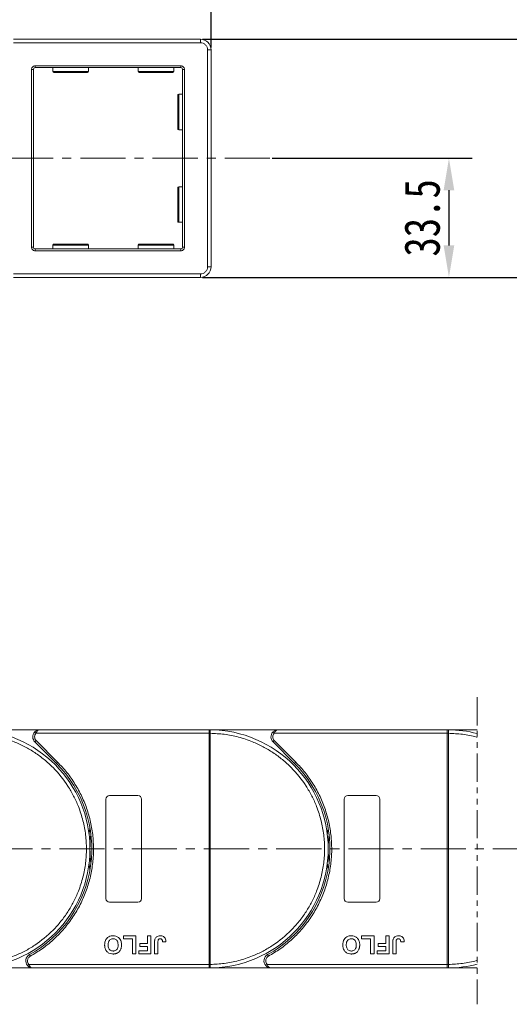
# Model space of a CAD drawing. Header units: millimetres. Extents: x -1004 to 529, y -22 to 1052.
# Tile 38 of 78: x -130 to 8, y 504 to 781. Entities that reach past the tile are written whole.
import ezdxf

# ---------------------------------------------------------------- set-up
doc = ezdxf.new("R2010")
doc.units = ezdxf.units.MM
doc.linetypes.add('CENTERX2', pattern=[20.32, 12.7, -2.54, 2.54, -2.54])
doc.linetypes.add('PHANTOM2', pattern=[31.75, 15.875, -3.175, 3.175, -3.175, 3.175, -3.175])
doc.styles.get("Standard").update_dxf_attribs({"font": '仿宋_GB2312.ttf', "width": 0.8})
doc.dimstyles.new('副本 ISO-45.1', dxfattribs={"dimtxt": 10, "dimasz": 9, "dimexe": 6.5, "dimexo": 0.625, "dimgap": 2.5, "dimtad": 1, "dimdsep": 46, "dimtxsty": 'Standard', "dimcen": 2.5, "dimadec": 0, "dimazin": 0, "dimtfac": 1, "dimtmove": 0, "dimatfit": 3, "dimfxl": 0, "dimarcsym": 0})

# ---------------------------------------------------------------- blocks, each defined once
blk = doc.blocks.new('*D3226')
at = {"color": 0, "lineweight": -2}
for p, q in [((-78.61, 775.06), (425.38, 775.06)), ((418.88, 522.86), (418.88, 766.06)), ((343.15, 513.86), (425.38, 513.86))]:
    blk.add_line(p, q, dxfattribs=at)
at = {"color": 0, "lineweight": 9}
for points in [[(417.38, 766.06), (420.38, 766.06), (418.88, 775.06)], [(417.38, 522.86), (420.38, 522.86), (418.88, 513.86)]]:
    blk.add_solid(points, dxfattribs=at)
at = {"layer": 'Defpoints', "color": 0, "lineweight": 9}
for p in [(-79.23, 775.06), (418.88, 775.06), (342.53, 513.86)]:
    blk.add_point(p, dxfattribs=at)
at = {"color": 0, "lineweight": 9, "insert": (411.38, 644.46), "char_height": 10, "attachment_point": 5, "rotation": 90}
blk.add_mtext('2R+67', dxfattribs=at)
blk = doc.blocks.new('*D3227')
at = {"color": 0, "lineweight": -2}
for p, q in [((-170.23, 775.18), (-170.23, 814.66)), ((-76.23, 772.68), (-76.23, 814.66)), ((-161.23, 808.16), (-85.23, 808.16))]:
    blk.add_line(p, q, dxfattribs=at)
at = {"color": 0, "lineweight": 9}
for points in [[(-161.23, 809.66), (-161.23, 806.66), (-170.23, 808.16)], [(-85.23, 809.66), (-85.23, 806.66), (-76.23, 808.16)]]:
    blk.add_solid(points, dxfattribs=at)
at = {"layer": 'Defpoints', "color": 0, "lineweight": 9}
for p in [(-76.23, 808.16), (-170.23, 774.56), (-76.23, 772.06)]:
    blk.add_point(p, dxfattribs=at)
at = {"color": 0, "lineweight": 9, "insert": (-123.23, 815.66), "char_height": 10, "attachment_point": 5}
blk.add_mtext('94', dxfattribs=at)
blk = doc.blocks.new('*D3229')
at = {"color": 0, "lineweight": -2}
for p, q in [((-75.61, 775.06), (50.1, 775.06)), ((43.6, 717.06), (43.6, 766.06)), ((-78.61, 708.06), (50.1, 708.06))]:
    blk.add_line(p, q, dxfattribs=at)
at = {"color": 0, "lineweight": 9}
for points in [[(42.1, 766.06), (45.1, 766.06), (43.6, 775.06)], [(42.1, 717.06), (45.1, 717.06), (43.6, 708.06)]]:
    blk.add_solid(points, dxfattribs=at)
at = {"layer": 'Defpoints', "color": 0, "lineweight": 9}
for p in [(-76.23, 775.06), (43.6, 775.06), (-79.23, 708.06)]:
    blk.add_point(p, dxfattribs=at)
at = {"color": 0, "lineweight": 9, "insert": (36.1, 741.56), "char_height": 10, "attachment_point": 5, "rotation": 90}
blk.add_mtext('67', dxfattribs=at)
blk = doc.blocks.new('*D3230')
at = {"color": 0, "lineweight": -2}
for p, q in [((-59.04, 741.56), (-2.83, 741.56)), ((-9.33, 732.56), (-9.33, 717.06)), ((-59.04, 708.06), (-2.83, 708.06))]:
    blk.add_line(p, q, dxfattribs=at)
at = {"color": 0, "lineweight": 9}
for points in [[(-10.83, 732.56), (-7.83, 732.56), (-9.33, 741.56)], [(-10.83, 717.06), (-7.83, 717.06), (-9.33, 708.06)]]:
    blk.add_solid(points, dxfattribs=at)
at = {"layer": 'Defpoints', "color": 0, "lineweight": 9}
for p in [(-59.67, 741.56), (-59.67, 708.06), (-9.33, 708.06)]:
    blk.add_point(p, dxfattribs=at)
at = {"color": 0, "lineweight": 9, "insert": (-16.83, 724.81), "char_height": 10, "attachment_point": 5, "rotation": 90}
blk.add_mtext('33.5', dxfattribs=at)

msp = doc.modelspace()

# ---------------------------------------------------------------- linework, layer by layer
at = {"color": 7, "linetype": 'Continuous', "lineweight": 15}
for p, q in [((-79.232, 775.06), (-131.772, 775.06)), ((-131.772, 774.06), (-79.232, 774.06)), ((-79.232, 774.06), (-79.232, 775.06)), ((-77.232, 772.06), (-77.232, 711.06)), ((-77.232, 772.06), (-76.232, 772.06)), ((-76.232, 711.06), (-76.232, 772.06)), ((-125.732, 767.56), (-84.732, 767.56)), ((-125.732, 767.06), (-125.732, 767.56)), ((-125.732, 767.06), (-84.732, 767.06)), ((-120.732, 767.06), (-120.732, 765.96)), ((-110.732, 765.96), (-110.732, 767.06)), ((-96.732, 767.06), (-96.732, 765.96)), ((-86.732, 765.96), (-86.732, 767.06)), ((-84.732, 767.56), (-84.732, 767.06)), ((-126.732, 716.56), (-126.732, 766.56)), ((-126.732, 766.56), (-126.232, 766.56)), ((-126.232, 716.56), (-126.232, 766.56)), ((-120.732, 765.96), (-110.732, 765.96)), ((-96.732, 765.96), (-86.732, 765.96)), ((-84.232, 766.56), (-84.232, 716.56)), ((-83.732, 766.56), (-84.232, 766.56)), ((-83.732, 766.56), (-83.732, 716.56)), ((-84.232, 759.56), (-85.332, 759.56)), ((-85.332, 759.56), (-85.332, 749.56)), ((-85.332, 749.56), (-84.232, 749.56)), ((-84.232, 733.56), (-85.332, 733.56)), ((-85.332, 733.56), (-85.332, 723.56)), ((-85.332, 723.56), (-84.232, 723.56)), ((-126.732, 716.56), (-126.232, 716.56)), ((-125.732, 715.56), (-125.732, 716.06)), ((-84.732, 716.06), (-125.732, 716.06)), ((-84.732, 715.56), (-125.732, 715.56)), ((-120.732, 717.16), (-120.732, 716.06)), ((-110.732, 717.16), (-120.732, 717.16)), ((-110.732, 716.06), (-110.732, 717.16)), ((-96.732, 717.16), (-96.732, 716.06)), ((-86.732, 717.16), (-96.732, 717.16)), ((-86.732, 716.06), (-86.732, 717.16)), ((-84.732, 715.56), (-84.732, 716.06)), ((-83.732, 716.56), (-84.232, 716.56)), ((-79.232, 709.06), (-131.772, 709.06)), ((-79.232, 709.06), (-79.232, 708.06)), ((-76.232, 711.06), (-77.232, 711.06)), ((-131.772, 708.06), (-79.232, 708.06)), ((-124.391, 580.86), (-143.802, 580.86)), ((-125.881, 580.193), (-125.509, 579.86)), ((-125.509, 579.86), (-76.802, 579.86)), ((-76.802, 580.86), (-124.391, 580.86)), ((-57.391, 580.86), (-76.802, 580.86)), ((-76.802, 580.86), (-76.568, 580.859)), ((-76.802, 514.861), (-76.802, 579.858)), ((-76.802, 579.858), (-76.452, 579.858)), ((-76.452, 579.861), (-76.452, 579.858)), ((-76.452, 579.858), (-76.452, 514.861)), ((-58.881, 580.193), (-58.509, 579.86)), ((-58.509, 579.86), (-9.802, 579.86)), ((-9.802, 580.86), (-57.391, 580.86)), ((-9.802, 580.86), (-9.568, 580.859)), ((-1.368, 580.86), (-9.802, 580.86)), ((-9.802, 514.861), (-9.802, 579.858)), ((-9.802, 579.858), (-9.452, 579.858)), ((-9.452, 579.861), (-9.452, 579.858)), ((-9.452, 579.858), (-9.452, 514.861)), ((-125.451, 577.799), (-125.805, 577.445)), ((-125.805, 577.445), (-119.761, 571.401)), ((-125.451, 577.799), (-119.407, 571.755)), ((-58.451, 577.799), (-58.805, 577.445)), ((-58.805, 577.445), (-52.761, 571.401)), ((-58.451, 577.799), (-52.407, 571.755)), ((-119.407, 571.755), (-119.761, 571.401)), ((-52.407, 571.755), (-52.761, 571.401)), ((-104.802, 562.36), (-96.802, 562.36)), ((-37.802, 562.36), (-29.802, 562.36)), ((-105.802, 533.36), (-105.802, 561.36)), ((-95.802, 561.36), (-95.802, 533.36)), ((-38.802, 533.36), (-38.802, 561.36)), ((-28.802, 561.36), (-28.802, 533.36)), ((-96.802, 532.36), (-104.802, 532.36)), ((-29.802, 532.36), (-37.802, 532.36)), ((-100.918, 522.026), (-100.918, 522.86)), ((-100.918, 522.86), (-97.392, 522.86)), ((-98.354, 522.026), (-100.918, 522.026)), ((-98.354, 517.86), (-98.354, 522.026)), ((-97.392, 522.86), (-97.392, 517.86)), ((-96.238, 519.911), (-96.238, 520.744)), ((-96.238, 520.744), (-94.123, 520.744)), ((-94.123, 520.744), (-94.123, 522.86)), ((-94.123, 522.86), (-93.161, 522.86)), ((-93.161, 522.86), (-93.161, 517.86)), ((-92.136, 517.86), (-92.136, 521.012)), ((-91.174, 521.096), (-91.174, 517.86)), ((-89.892, 521.193), (-88.93, 521.257)), ((-33.918, 522.026), (-33.918, 522.86)), ((-33.918, 522.86), (-30.392, 522.86)), ((-31.354, 522.026), (-33.918, 522.026)), ((-31.354, 517.86), (-31.354, 522.026)), ((-30.392, 522.86), (-30.392, 517.86)), ((-29.238, 519.911), (-29.238, 520.744)), ((-29.238, 520.744), (-27.123, 520.744)), ((-27.123, 520.744), (-27.123, 522.86)), ((-27.123, 522.86), (-26.161, 522.86)), ((-26.161, 522.86), (-26.161, 517.86)), ((-25.136, 517.86), (-25.136, 521.012)), ((-24.174, 521.096), (-24.174, 517.86)), ((-22.892, 521.193), (-21.93, 521.257)), ((-97.392, 517.86), (-98.354, 517.86)), ((-96.559, 517.86), (-96.559, 518.693)), ((-96.559, 518.693), (-94.123, 518.693)), ((-93.161, 517.86), (-96.559, 517.86)), ((-94.123, 519.911), (-96.238, 519.911)), ((-94.123, 518.693), (-94.123, 519.911)), ((-91.174, 517.86), (-92.136, 517.86)), ((-30.392, 517.86), (-31.354, 517.86)), ((-29.559, 517.86), (-29.559, 518.693)), ((-29.559, 518.693), (-27.123, 518.693)), ((-26.161, 517.86), (-29.559, 517.86)), ((-27.123, 519.911), (-29.238, 519.911)), ((-27.123, 518.693), (-27.123, 519.911)), ((-24.174, 517.86), (-25.136, 517.86)), ((-127.342, 517.61), (-127.1, 517.172)), ((-60.342, 517.61), (-60.1, 517.172)), ((-143.802, 513.86), (-126.374, 513.86)), ((-127.492, 514.86), (-127.865, 514.526)), ((-76.802, 514.86), (-127.492, 514.86)), ((-126.374, 513.86), (-76.802, 513.86)), ((-76.452, 514.861), (-76.802, 514.861)), ((-76.802, 513.86), (-59.374, 513.86)), ((-76.568, 513.86), (-76.802, 513.86)), ((-76.452, 514.861), (-76.452, 514.859)), ((-60.492, 514.86), (-60.865, 514.526)), ((-9.802, 514.86), (-60.492, 514.86)), ((-59.374, 513.86), (-9.802, 513.86)), ((-9.452, 514.861), (-9.802, 514.861)), ((-9.568, 513.86), (-9.802, 513.86)), ((-9.802, 513.86), (-1.369, 513.86)), ((-9.452, 514.861), (-9.452, 514.859))]:
    msp.add_line(p, q, dxfattribs=at)
at = {"color": 1, "linetype": 'CENTERX2', "lineweight": 13}
for p, q in [((-59.666, 741.56), (-371.232, 741.56)), ((361.19, 547.36), (-344.622, 547.36))]:
    msp.add_line(p, q, dxfattribs=at)
at = {"color": 3, "linetype": 'PHANTOM2', "lineweight": 9, "ltscale": 0.5}
msp.add_line((-1.368, 590.038), (-1.369, 503.649), dxfattribs=at)
at = {"color": 7, "linetype": 'Continuous', "lineweight": 15, "flags": 128}
for points in [[(-110.554, 551.46), (-110.521, 551.726), (-110.302, 553.169)], [(-43.554, 551.46), (-43.521, 551.726), (-43.302, 553.169)], [(-110.302, 541.55), (-110.521, 542.993), (-110.554, 543.259)], [(-43.302, 541.55), (-43.521, 542.993), (-43.554, 543.259)]]:
    msp.add_lwpolyline(points, dxfattribs=at)
at = {"color": 7, "linetype": 'Continuous', "lineweight": 15}
for centre, radius, start, end in [((-79.232, 772.06), 3, 0, 90), ((-125.732, 766.56), 0.5, 90, 180), ((-84.732, 766.56), 0.5, 0, 90), ((-120.432, 765.96), 0.3, 180, 270), ((-111.032, 765.96), 0.3, 270, 0), ((-96.432, 765.96), 0.3, 180, 270), ((-87.032, 765.96), 0.3, 270, 0), ((-85.332, 759.26), 0.3, 90, 180), ((-85.332, 749.86), 0.3, 180, 270), ((-85.332, 733.26), 0.3, 90, 180), ((-85.332, 723.86), 0.3, 180, 270), ((-120.432, 717.16), 0.3, 90, 180), ((-111.032, 717.16), 0.3, 0, 90), ((-96.432, 717.16), 0.3, 90, 180), ((-87.032, 717.16), 0.3, 0, 90), ((-125.732, 716.56), 0.5, 180, 270), ((-84.732, 716.56), 0.5, 270, 0), ((-79.232, 711.06), 3, 270, 0), ((-143.802, 547.36), 33.5, 270.40019, 89.59981), ((-124.391, 578.86), 2, 138.18969, 225), ((-76.566, 580.564), 0.295, 90.53836, 143.36012), ((-76.54, 549.677), 30.184, 89.8339, 90.49831), ((-76.802, 547.36), 33.5, 270.40019, 89.59981), ((-57.391, 578.86), 2, 138.18969, 225), ((-9.566, 580.564), 0.295, 90.53836, 143.36012), ((-9.54, 549.677), 30.184, 89.8339, 90.49831), ((-9.802, 547.36), 33.5, 75.41757, 89.59981), ((-143.802, 547.36), 34, 298.95502, 45), ((-76.802, 547.36), 34, 298.95502, 45), ((-104.802, 561.36), 1, 90, 180), ((-96.802, 561.36), 1, 0, 90), ((-37.802, 561.36), 1, 90, 180), ((-29.802, 561.36), 1, 0, 90), ((-76.802, 547.36), 33.5, 172.96973, 187.03027), ((-9.802, 547.36), 33.5, 172.96973, 187.03027), ((-104.802, 533.36), 1, 180, 270), ((-96.802, 533.36), 1, 270, 0), ((-37.802, 533.36), 1, 180, 270), ((-29.802, 533.36), 1, 270, 360), ((-126.374, 515.86), 2, 118.95502, 221.81031), ((-59.374, 515.86), 2, 118.95502, 221.81031), ((-76.54, 545.042), 30.184, 269.50169, 270.1661), ((-76.566, 514.155), 0.295, 216.63988, 269.46164), ((-9.54, 545.042), 30.184, 269.50169, 270.1661), ((-9.566, 514.155), 0.295, 216.63988, 269.46164), ((-9.802, 547.36), 33.5, 270.40019, 284.58087)]:
    msp.add_arc(centre, radius, start, end, dxfattribs=at)
for points, knots in [([(-79.232, 774.06), (-78.98, 774.033), (-78.592, 773.991), (-78.126, 773.742), (-77.807, 773.484), (-77.549, 773.166), (-77.3, 772.699), (-77.259, 772.311), (-77.232, 772.06)], [0, 0, 0, 0, 0.2394429, 0.3698071, 0.5000001, 0.6303641, 0.7605571, 1, 1, 1, 1]), ([(-126.732, 766.56), (-126.718, 766.685), (-126.698, 766.88), (-126.573, 767.113), (-126.444, 767.272), (-126.285, 767.401), (-126.052, 767.525), (-125.857, 767.546), (-125.732, 767.56)], [0, 0, 0, 0, 0.239443, 0.3695502, 0.4999998, 0.6301073, 0.760557, 1, 1, 1, 1]), ([(-84.732, 767.56), (-84.606, 767.546), (-84.412, 767.526), (-84.179, 767.401), (-84.02, 767.272), (-83.89, 767.113), (-83.766, 766.88), (-83.745, 766.685), (-83.732, 766.56)], [0, 0, 0, 0, 0.239443, 0.3695502, 0.4999998, 0.6301073, 0.760557, 1, 1, 1, 1]), ([(-120.432, 765.66), (-120.369, 765.66), (-120.272, 765.66), (-119.686, 765.66), (-119.08, 765.66), (-118.327, 765.66), (-117.232, 765.66), (-115.732, 765.66), (-114.231, 765.66), (-113.137, 765.66), (-112.384, 765.66), (-111.777, 765.66), (-111.191, 765.66), (-111.095, 765.66), (-111.032, 765.66)], [0, 0, 0, 0, 0.1197284, 0.1841803, 0.25, 0.3158197, 0.3802716, 0.5, 0.6197284, 0.6841803, 0.75, 0.8158197, 0.8802716, 1, 1, 1, 1]), ([(-96.432, 765.66), (-96.369, 765.66), (-96.272, 765.66), (-95.686, 765.66), (-95.08, 765.66), (-94.327, 765.66), (-93.232, 765.66), (-91.732, 765.66), (-90.231, 765.66), (-89.137, 765.66), (-88.384, 765.66), (-87.777, 765.66), (-87.191, 765.66), (-87.095, 765.66), (-87.032, 765.66)], [0, 0, 0, 0, 0.1197284, 0.1841803, 0.25, 0.3158197, 0.3802716, 0.5, 0.6197284, 0.6841803, 0.75, 0.8158197, 0.8802716, 1, 1, 1, 1]), ([(-85.632, 759.26), (-85.632, 759.197), (-85.632, 759.1), (-85.632, 758.514), (-85.632, 757.908), (-85.632, 757.155), (-85.632, 756.06), (-85.632, 755.151), (-85.632, 754.56)], [0, 0, 0, 0, 0.2394568, 0.3683607, 0.5, 0.6316393, 0.7605432, 1, 1, 1, 1]), ([(-85.632, 754.56), (-85.632, 753.968), (-85.632, 753.059), (-85.632, 751.965), (-85.632, 751.212), (-85.632, 750.605), (-85.632, 750.019), (-85.632, 749.922), (-85.632, 749.86)], [0, 0, 0, 0, 0.2394568, 0.3683607, 0.5, 0.6316393, 0.7605432, 1, 1, 1, 1]), ([(-85.632, 733.26), (-85.632, 733.197), (-85.632, 733.1), (-85.632, 732.514), (-85.632, 731.908), (-85.632, 731.155), (-85.632, 730.06), (-85.632, 729.151), (-85.632, 728.56)], [0, 0, 0, 0, 0.2394568, 0.3683607, 0.5, 0.6316393, 0.7605432, 1, 1, 1, 1]), ([(-85.632, 728.56), (-85.632, 727.968), (-85.632, 727.059), (-85.632, 725.965), (-85.632, 725.212), (-85.632, 724.605), (-85.632, 724.019), (-85.632, 723.922), (-85.632, 723.86)], [0, 0, 0, 0, 0.2394568, 0.3683607, 0.5, 0.6316393, 0.7605432, 1, 1, 1, 1]), ([(-111.032, 717.46), (-111.095, 717.46), (-111.191, 717.46), (-111.777, 717.46), (-112.384, 717.46), (-113.137, 717.46), (-114.231, 717.46), (-115.732, 717.46), (-117.232, 717.46), (-118.327, 717.46), (-119.08, 717.46), (-119.686, 717.46), (-120.272, 717.46), (-120.369, 717.46), (-120.432, 717.46)], [0, 0, 0, 0, 0.1197284, 0.1841803, 0.25, 0.3158197, 0.3802716, 0.5, 0.6197284, 0.6841803, 0.75, 0.8158197, 0.8802716, 1, 1, 1, 1]), ([(-87.032, 717.46), (-87.095, 717.46), (-87.191, 717.46), (-87.777, 717.46), (-88.384, 717.46), (-89.137, 717.46), (-90.231, 717.46), (-91.732, 717.46), (-93.232, 717.46), (-94.327, 717.46), (-95.08, 717.46), (-95.686, 717.46), (-96.272, 717.46), (-96.369, 717.46), (-96.432, 717.46)], [0, 0, 0, 0, 0.1197284, 0.1841803, 0.25, 0.3158197, 0.3802716, 0.5, 0.6197284, 0.6841803, 0.75, 0.8158197, 0.8802716, 1, 1, 1, 1]), ([(-125.732, 715.56), (-125.857, 715.573), (-126.052, 715.594), (-126.285, 715.718), (-126.444, 715.847), (-126.573, 716.007), (-126.698, 716.24), (-126.718, 716.434), (-126.732, 716.56)], [0, 0, 0, 0, 0.23944295, 0.36955024, 0.49999985, 0.63010729, 0.76055705, 1, 1, 1, 1]), ([(-83.732, 716.56), (-83.745, 716.434), (-83.766, 716.24), (-83.89, 716.007), (-84.02, 715.848), (-84.179, 715.718), (-84.412, 715.594), (-84.606, 715.573), (-84.732, 715.56)], [0, 0, 0, 0, 0.239443, 0.3695502, 0.4999998, 0.6301073, 0.760557, 1, 1, 1, 1]), ([(-77.232, 711.06), (-77.259, 710.808), (-77.3, 710.42), (-77.549, 709.954), (-77.808, 709.635), (-78.126, 709.377), (-78.592, 709.128), (-78.98, 709.087), (-79.232, 709.06)], [0, 0, 0, 0, 0.2394429, 0.3698071, 0.5000001, 0.6303641, 0.7605571, 1, 1, 1, 1]), ([(-143.452, 579.858), (-142.139, 579.797), (-139.474, 579.675), (-135.484, 578.861), (-131.841, 577.656), (-128.605, 576.15), (-125.78, 574.471), (-123.119, 572.503), (-119.84, 569.511), (-117.052, 566.046), (-114.85, 562.245), (-113.38, 558.994), (-112.206, 555.337), (-111.464, 551.34), (-111.223, 547.359), (-111.464, 543.379), (-112.206, 539.381), (-113.38, 535.725), (-114.85, 532.474), (-116.498, 529.63), (-118.438, 526.948), (-121.394, 523.637), (-124.828, 520.812), (-128.605, 518.569), (-131.841, 517.063), (-135.485, 515.858), (-139.474, 515.044), (-142.139, 514.922), (-143.452, 514.861)], [0, 0, 0, 0, 0.03886198, 0.07891202, 0.12006769, 0.15222721, 0.18438153, 0.21721506, 0.25004326, 0.31561849, 0.34777802, 0.37993233, 0.42109262, 0.46114154, 0.50000001, 0.53886316, 0.57891202, 0.62006769, 0.65222721, 0.68438153, 0.71721506, 0.75004326, 0.81561849, 0.84777802, 0.87993233, 0.92109262, 0.96114036, 1, 1, 1, 1]), ([(-125.881, 580.193), (-125.786, 580.287), (-125.577, 580.493), (-125.078, 580.781), (-124.66, 580.829), (-124.391, 580.86)], [0, 0, 0, 0, 0.2270634, 0.5015869, 1, 1, 1, 1]), ([(-124.391, 580.86), (-124.497, 580.847), (-124.708, 580.821), (-125.018, 580.608), (-125.297, 580.283), (-125.441, 579.995), (-125.509, 579.86)], [0, 0, 0, 0, 0.2515188, 0.5017844, 0.7656323, 1, 1, 1, 1]), ([(-76.802, 579.86), (-76.802, 579.972), (-76.802, 580.197), (-76.802, 580.496), (-76.802, 580.664), (-76.802, 580.729), (-76.802, 580.74)], [0, 0, 0, 0, 0.3133566, 0.6267132, 0.9400698, 1, 1, 1, 1]), ([(-76.802, 579.858), (-76.802, 579.858), (-76.802, 579.858), (-76.802, 579.859), (-76.802, 579.859), (-76.802, 579.86)], [0, 0, 0, 0, 0.3846661, 0.6923333, 1, 1, 1, 1]), ([(-76.568, 580.859), (-76.551, 580.856), (-76.514, 580.85), (-76.485, 580.796), (-76.466, 580.702), (-76.454, 580.556), (-76.452, 580.36), (-76.451, 580.116), (-76.452, 579.951), (-76.452, 579.861)], [0, 0, 0, 0, 0.11199725, 0.24484387, 0.3691679, 0.50089869, 0.68753328, 0.82813816, 1, 1, 1, 1]), ([(-76.452, 579.858), (-75.139, 579.797), (-72.474, 579.675), (-68.484, 578.861), (-64.841, 577.656), (-61.605, 576.15), (-58.78, 574.471), (-56.119, 572.503), (-52.84, 569.511), (-50.052, 566.046), (-47.85, 562.245), (-46.38, 558.994), (-45.206, 555.337), (-44.464, 551.34), (-44.223, 547.359), (-44.464, 543.379), (-45.206, 539.381), (-46.38, 535.725), (-47.85, 532.474), (-49.498, 529.63), (-51.438, 526.948), (-54.394, 523.637), (-57.828, 520.812), (-61.605, 518.569), (-64.841, 517.063), (-68.485, 515.858), (-72.474, 515.044), (-75.139, 514.922), (-76.452, 514.861)], [0, 0, 0, 0, 0.038862, 0.078912, 0.1200677, 0.1522272, 0.1843815, 0.2172151, 0.2500433, 0.3156185, 0.347778, 0.3799323, 0.4210926, 0.4611415, 0.5, 0.5388632, 0.578912, 0.6200677, 0.6522272, 0.6843815, 0.7172151, 0.7500433, 0.8156185, 0.847778, 0.8799323, 0.9210926, 0.9611404, 1, 1, 1, 1]), ([(-58.881, 580.193), (-58.786, 580.287), (-58.577, 580.493), (-58.078, 580.781), (-57.66, 580.829), (-57.391, 580.86)], [0, 0, 0, 0, 0.2270634, 0.5015869, 1, 1, 1, 1]), ([(-57.391, 580.86), (-57.497, 580.847), (-57.708, 580.821), (-58.018, 580.608), (-58.297, 580.283), (-58.441, 579.995), (-58.509, 579.86)], [0, 0, 0, 0, 0.2515188, 0.5017844, 0.7656323, 1, 1, 1, 1]), ([(-9.802, 579.86), (-9.802, 579.972), (-9.802, 580.197), (-9.802, 580.496), (-9.802, 580.664), (-9.802, 580.729), (-9.802, 580.74)], [0, 0, 0, 0, 0.3133566, 0.6267132, 0.9400698, 1, 1, 1, 1]), ([(-9.802, 579.858), (-9.802, 579.858), (-9.802, 579.858), (-9.802, 579.859), (-9.802, 579.859), (-9.802, 579.86)], [0, 0, 0, 0, 0.3846661, 0.6923333, 1, 1, 1, 1]), ([(-9.568, 580.859), (-9.551, 580.856), (-9.514, 580.85), (-9.485, 580.796), (-9.466, 580.702), (-9.454, 580.556), (-9.452, 580.36), (-9.451, 580.116), (-9.452, 579.951), (-9.452, 579.861)], [0, 0, 0, 0, 0.1119973, 0.2448439, 0.3691679, 0.5008987, 0.6875333, 0.8281382, 1, 1, 1, 1]), ([(-9.452, 579.858), (-8.139, 579.797), (-5.474, 579.675), (-2.793, 579.128), (-1.426, 578.762), (-1.368, 578.746)], [0, 0, 0, 0, 0.03886198, 0.078912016, 0.080694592, 0.080694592, 0.080694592, 0.080694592]), ([(-119.407, 571.755), (-118.51, 570.796), (-116.714, 568.88), (-114.443, 565.613), (-112.517, 562.092), (-111.008, 558.325), (-109.949, 554.409), (-109.363, 550.436), (-109.238, 546.464), (-109.566, 542.534), (-110.336, 538.667), (-111.555, 534.884), (-113.216, 531.228), (-115.316, 527.757), (-117.807, 524.554), (-120.632, 521.703), (-123.717, 519.191), (-125.972, 517.845), (-127.1, 517.172)], [0, 0, 0, 0, 0.0616516, 0.1233073, 0.1864354, 0.25, 0.3135645, 0.3766927, 0.4383422, 0.5, 0.5616495, 0.6233073, 0.6864354, 0.75, 0.8135645, 0.8766927, 0.9383443, 1, 1, 1, 1]), ([(-52.407, 571.755), (-51.51, 570.796), (-49.714, 568.88), (-47.443, 565.613), (-45.517, 562.092), (-44.008, 558.325), (-42.949, 554.409), (-42.363, 550.436), (-42.238, 546.464), (-42.566, 542.534), (-43.336, 538.667), (-44.555, 534.884), (-46.216, 531.228), (-48.316, 527.757), (-50.807, 524.554), (-53.632, 521.703), (-56.717, 519.191), (-58.972, 517.845), (-60.1, 517.172)], [0, 0, 0, 0, 0.0616516, 0.1233073, 0.1864354, 0.25, 0.3135645, 0.3766927, 0.4383422, 0.5, 0.5616495, 0.6233073, 0.6864354, 0.75, 0.8135645, 0.8766927, 0.9383443, 1, 1, 1, 1]), ([(-106.174, 520.367), (-106.171, 520.5), (-106.16, 520.902), (-106.018, 521.542), (-105.627, 522.204), (-105.053, 522.671), (-104.413, 522.896), (-103.992, 522.915), (-103.809, 522.924)], [0, 0, 0, 0, 0.1018882, 0.3073435, 0.4929627, 0.6786474, 0.8607914, 1, 1, 1, 1]), ([(-105.213, 520.343), (-105.208, 520.476), (-105.197, 520.851), (-105.057, 521.374), (-104.71, 521.794), (-104.333, 522.024), (-104.013, 522.085), (-103.84, 522.089), (-103.807, 522.09)], [0, 0, 0, 0, 0.1585903, 0.4472388, 0.6203806, 0.7935748, 0.9612953, 1, 1, 1, 1]), ([(-103.809, 522.924), (-103.676, 522.919), (-103.272, 522.906), (-102.612, 522.715), (-101.99, 522.226), (-101.565, 521.516), (-101.44, 520.879), (-101.432, 520.478), (-101.43, 520.39)], [0, 0, 0, 0, 0.1021706, 0.3092201, 0.51365, 0.6922749, 0.9324126, 1, 1, 1, 1]), ([(-103.807, 522.09), (-103.673, 522.081), (-103.402, 522.063), (-103.022, 521.881), (-102.698, 521.581), (-102.449, 521.088), (-102.396, 520.656), (-102.392, 520.385), (-102.392, 520.357)], [0, 0, 0, 0, 0.1597099, 0.3204292, 0.4910735, 0.6770503, 0.9662903, 1, 1, 1, 1]), ([(-92.136, 521.012), (-92.135, 521.078), (-92.133, 521.212), (-92.125, 521.391), (-92.111, 521.55), (-92.091, 521.688), (-92.067, 521.827), (-92.04, 521.917), (-92.026, 521.962)], [0, 0, 0, 0, 0.20826979, 0.416707, 0.56148059, 0.70657343, 0.85282453, 1, 1, 1, 1]), ([(-92.026, 521.962), (-91.972, 522.086), (-91.864, 522.335), (-91.561, 522.638), (-91.095, 522.887), (-90.709, 522.91), (-90.475, 522.924)], [0, 0, 0, 0, 0.2064605, 0.4135145, 0.6452106, 1, 1, 1, 1]), ([(-91.174, 521.096), (-91.171, 521.229), (-91.166, 521.46), (-91.117, 521.739), (-91.027, 521.918), (-90.909, 522.015), (-90.742, 522.08), (-90.615, 522.086), (-90.537, 522.09)], [0, 0, 0, 0, 0.2920273, 0.5048541, 0.6139046, 0.723685, 0.8298165, 1, 1, 1, 1]), ([(-90.537, 522.09), (-90.496, 522.089), (-90.412, 522.086), (-90.301, 522.054), (-90.208, 522.009), (-90.135, 521.954), (-90.072, 521.889), (-90.039, 521.84), (-90.022, 521.815)], [0, 0, 0, 0, 0.20238704, 0.41090731, 0.55782922, 0.70947182, 0.85322392, 1, 1, 1, 1]), ([(-90.475, 522.924), (-90.341, 522.918), (-90.037, 522.905), (-89.585, 522.744), (-89.227, 522.418), (-88.972, 521.911), (-88.947, 521.514), (-88.93, 521.257)], [0, 0, 0, 0, 0.1552919, 0.3531453, 0.543243, 0.704067, 1, 1, 1, 1]), ([(-90.022, 521.815), (-90.003, 521.778), (-89.965, 521.703), (-89.937, 521.589), (-89.918, 521.484), (-89.905, 521.387), (-89.897, 521.29), (-89.894, 521.225), (-89.892, 521.193)], [0, 0, 0, 0, 0.19380551, 0.39312733, 0.54406876, 0.6954121, 0.84761289, 1, 1, 1, 1]), ([(-39.174, 520.367), (-39.171, 520.5), (-39.16, 520.902), (-39.018, 521.542), (-38.627, 522.204), (-38.053, 522.671), (-37.413, 522.896), (-36.992, 522.915), (-36.809, 522.924)], [0, 0, 0, 0, 0.1018882, 0.3073435, 0.4929627, 0.6786474, 0.8607914, 1, 1, 1, 1]), ([(-38.213, 520.343), (-38.208, 520.476), (-38.197, 520.851), (-38.057, 521.374), (-37.71, 521.794), (-37.333, 522.024), (-37.013, 522.085), (-36.84, 522.089), (-36.807, 522.09)], [0, 0, 0, 0, 0.1585903, 0.4472388, 0.6203806, 0.7935748, 0.9612953, 1, 1, 1, 1]), ([(-36.809, 522.924), (-36.676, 522.919), (-36.272, 522.906), (-35.612, 522.715), (-34.99, 522.226), (-34.565, 521.516), (-34.44, 520.879), (-34.432, 520.478), (-34.43, 520.39)], [0, 0, 0, 0, 0.1021706, 0.3092201, 0.51365, 0.6922749, 0.9324126, 1, 1, 1, 1]), ([(-36.807, 522.09), (-36.673, 522.081), (-36.402, 522.063), (-36.022, 521.881), (-35.698, 521.581), (-35.449, 521.088), (-35.396, 520.656), (-35.392, 520.385), (-35.392, 520.357)], [0, 0, 0, 0, 0.1597099, 0.3204292, 0.4910735, 0.6770503, 0.9662903, 1, 1, 1, 1]), ([(-25.136, 521.012), (-25.135, 521.078), (-25.133, 521.212), (-25.125, 521.391), (-25.111, 521.55), (-25.091, 521.688), (-25.067, 521.827), (-25.04, 521.917), (-25.026, 521.962)], [0, 0, 0, 0, 0.2082698, 0.416707, 0.5614806, 0.7065734, 0.8528245, 1, 1, 1, 1]), ([(-25.026, 521.962), (-24.972, 522.086), (-24.864, 522.335), (-24.561, 522.638), (-24.095, 522.887), (-23.709, 522.91), (-23.475, 522.924)], [0, 0, 0, 0, 0.2064605, 0.4135145, 0.6452106, 1, 1, 1, 1]), ([(-24.174, 521.096), (-24.171, 521.229), (-24.166, 521.46), (-24.117, 521.739), (-24.027, 521.918), (-23.909, 522.015), (-23.742, 522.08), (-23.615, 522.086), (-23.537, 522.09)], [0, 0, 0, 0, 0.29202728, 0.5048541, 0.61390458, 0.72368495, 0.82981647, 1, 1, 1, 1]), ([(-23.537, 522.09), (-23.496, 522.089), (-23.412, 522.086), (-23.301, 522.054), (-23.208, 522.009), (-23.135, 521.954), (-23.072, 521.889), (-23.039, 521.84), (-23.022, 521.815)], [0, 0, 0, 0, 0.202387, 0.4109073, 0.5578292, 0.7094718, 0.8532239, 1, 1, 1, 1]), ([(-23.475, 522.924), (-23.341, 522.918), (-23.037, 522.905), (-22.585, 522.744), (-22.227, 522.418), (-21.972, 521.911), (-21.947, 521.514), (-21.93, 521.257)], [0, 0, 0, 0, 0.1552919, 0.3531453, 0.543243, 0.704067, 1, 1, 1, 1]), ([(-23.022, 521.815), (-23.003, 521.778), (-22.965, 521.703), (-22.937, 521.589), (-22.918, 521.484), (-22.905, 521.387), (-22.897, 521.29), (-22.894, 521.225), (-22.892, 521.193)], [0, 0, 0, 0, 0.1938055, 0.3931273, 0.5440688, 0.6954121, 0.8476129, 1, 1, 1, 1]), ([(-103.795, 517.795), (-103.929, 517.8), (-104.333, 517.813), (-104.987, 518.008), (-105.605, 518.495), (-106.033, 519.203), (-106.164, 519.854), (-106.172, 520.267), (-106.174, 520.367)], [0, 0, 0, 0, 0.1013981, 0.3069957, 0.5061443, 0.6852619, 0.9245571, 1, 1, 1, 1]), ([(-103.807, 518.629), (-103.942, 518.637), (-104.212, 518.654), (-104.596, 518.823), (-104.907, 519.111), (-105.145, 519.572), (-105.207, 520.001), (-105.212, 520.287), (-105.213, 520.343)], [0, 0, 0, 0, 0.16029217, 0.32192242, 0.49076139, 0.65756923, 0.93388265, 1, 1, 1, 1]), ([(-102.392, 520.357), (-102.396, 520.223), (-102.406, 519.886), (-102.524, 519.408), (-102.809, 518.993), (-103.167, 518.738), (-103.52, 518.639), (-103.734, 518.631), (-103.807, 518.629)], [0, 0, 0, 0, 0.1586166, 0.4008637, 0.5730594, 0.7454856, 0.9129852, 1, 1, 1, 1]), ([(-102.742, 517.992), (-102.804, 517.967), (-102.928, 517.917), (-103.112, 517.869), (-103.288, 517.833), (-103.455, 517.811), (-103.625, 517.797), (-103.738, 517.796), (-103.795, 517.795)], [0, 0, 0, 0, 0.1854289, 0.3721896, 0.5277082, 0.6838775, 0.8416784, 1, 1, 1, 1]), ([(-101.654, 519.119), (-101.714, 518.999), (-101.834, 518.759), (-102.151, 518.368), (-102.471, 518.115), (-102.713, 518.005), (-102.742, 517.992)], [0, 0, 0, 0, 0.2508959, 0.5021661, 0.9405117, 1, 1, 1, 1]), ([(-101.43, 520.39), (-101.431, 520.323), (-101.432, 520.189), (-101.447, 519.983), (-101.471, 519.769), (-101.513, 519.549), (-101.569, 519.33), (-101.626, 519.189), (-101.654, 519.119)], [0, 0, 0, 0, 0.1539502, 0.3081809, 0.478699, 0.6499612, 0.8242026, 1, 1, 1, 1]), ([(-36.795, 517.795), (-36.929, 517.8), (-37.333, 517.813), (-37.987, 518.008), (-38.605, 518.495), (-39.033, 519.203), (-39.164, 519.854), (-39.172, 520.267), (-39.174, 520.367)], [0, 0, 0, 0, 0.1013981, 0.3069957, 0.5061443, 0.6852619, 0.9245571, 1, 1, 1, 1]), ([(-36.807, 518.629), (-36.942, 518.637), (-37.212, 518.654), (-37.596, 518.823), (-37.907, 519.111), (-38.145, 519.572), (-38.207, 520.001), (-38.212, 520.287), (-38.213, 520.343)], [0, 0, 0, 0, 0.1602922, 0.3219224, 0.4907614, 0.6575692, 0.9338827, 1, 1, 1, 1]), ([(-35.392, 520.357), (-35.396, 520.223), (-35.406, 519.886), (-35.524, 519.408), (-35.809, 518.993), (-36.167, 518.738), (-36.52, 518.639), (-36.734, 518.631), (-36.807, 518.629)], [0, 0, 0, 0, 0.15861661, 0.40086372, 0.57305935, 0.74548557, 0.91298519, 1, 1, 1, 1]), ([(-35.742, 517.992), (-35.804, 517.967), (-35.928, 517.917), (-36.112, 517.869), (-36.288, 517.833), (-36.455, 517.811), (-36.625, 517.797), (-36.738, 517.796), (-36.795, 517.795)], [0, 0, 0, 0, 0.1854289, 0.3721896, 0.5277082, 0.6838775, 0.8416784, 1, 1, 1, 1]), ([(-34.654, 519.119), (-34.714, 518.999), (-34.834, 518.759), (-35.151, 518.368), (-35.471, 518.115), (-35.713, 518.005), (-35.742, 517.992)], [0, 0, 0, 0, 0.2508959, 0.5021661, 0.9405117, 1, 1, 1, 1]), ([(-34.43, 520.39), (-34.431, 520.323), (-34.432, 520.189), (-34.447, 519.983), (-34.471, 519.769), (-34.513, 519.549), (-34.569, 519.33), (-34.626, 519.189), (-34.654, 519.119)], [0, 0, 0, 0, 0.1539502, 0.3081809, 0.478699, 0.6499612, 0.8242026, 1, 1, 1, 1]), ([(-127.1, 517.172), (-127.21, 517.1), (-127.433, 516.953), (-127.68, 516.63), (-127.844, 516.257), (-127.864, 515.99), (-127.874, 515.86)], [0, 0, 0, 0, 0.2455128, 0.5, 0.7544872, 1, 1, 1, 1]), ([(-60.1, 517.172), (-60.21, 517.1), (-60.433, 516.953), (-60.68, 516.63), (-60.844, 516.257), (-60.864, 515.99), (-60.874, 515.86)], [0, 0, 0, 0, 0.2455128, 0.5, 0.7544872, 1, 1, 1, 1]), ([(-1.369, 515.973), (-1.427, 515.957), (-2.793, 515.591), (-5.474, 515.044), (-8.139, 514.922), (-9.452, 514.861)], [0.919314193, 0.919314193, 0.919314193, 0.919314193, 0.921092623, 0.961140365, 1, 1, 1, 1]), ([(-126.374, 513.86), (-126.643, 513.89), (-127.062, 513.938), (-127.56, 514.226), (-127.77, 514.433), (-127.865, 514.526)], [0, 0, 0, 0, 0.4984129, 0.772928, 1, 1, 1, 1]), ([(-127.492, 514.86), (-127.424, 514.724), (-127.28, 514.436), (-127.001, 514.11), (-126.691, 513.898), (-126.48, 513.873), (-126.374, 513.86)], [0, 0, 0, 0, 0.2343503, 0.4981953, 0.748869, 1, 1, 1, 1]), ([(-76.802, 514.86), (-76.802, 514.86), (-76.802, 514.86), (-76.802, 514.861), (-76.802, 514.861), (-76.802, 514.861)], [0, 0, 0, 0, 0.38469928, 0.69234964, 1, 1, 1, 1]), ([(-76.802, 513.979), (-76.802, 514.042), (-76.802, 514.169), (-76.802, 514.462), (-76.802, 514.705), (-76.802, 514.838), (-76.802, 514.86)], [0, 0, 0, 0, 0.3133347, 0.6266911, 0.9400476, 1, 1, 1, 1]), ([(-76.452, 514.859), (-76.452, 514.768), (-76.451, 514.603), (-76.452, 514.358), (-76.454, 514.163), (-76.466, 514.016), (-76.485, 513.923), (-76.515, 513.869), (-76.551, 513.863), (-76.568, 513.86)], [0, 0, 0, 0, 0.172016, 0.3127556, 0.4995985, 0.630391, 0.7580256, 0.8892284, 1, 1, 1, 1]), ([(-59.374, 513.86), (-59.643, 513.89), (-60.062, 513.938), (-60.56, 514.226), (-60.77, 514.433), (-60.865, 514.526)], [0, 0, 0, 0, 0.4984129, 0.772928, 1, 1, 1, 1]), ([(-60.492, 514.86), (-60.424, 514.724), (-60.28, 514.436), (-60.001, 514.11), (-59.691, 513.898), (-59.48, 513.873), (-59.374, 513.86)], [0, 0, 0, 0, 0.2343503, 0.4981953, 0.748869, 1, 1, 1, 1]), ([(-9.802, 514.86), (-9.802, 514.86), (-9.802, 514.86), (-9.802, 514.861), (-9.802, 514.861), (-9.802, 514.861)], [0, 0, 0, 0, 0.38469928, 0.69234964, 1, 1, 1, 1]), ([(-9.802, 513.979), (-9.802, 514.042), (-9.802, 514.169), (-9.802, 514.462), (-9.802, 514.705), (-9.802, 514.838), (-9.802, 514.86)], [0, 0, 0, 0, 0.3133347, 0.6266911, 0.9400476, 1, 1, 1, 1]), ([(-9.452, 514.859), (-9.452, 514.768), (-9.451, 514.603), (-9.452, 514.358), (-9.454, 514.163), (-9.466, 514.016), (-9.485, 513.923), (-9.515, 513.869), (-9.551, 513.863), (-9.568, 513.86)], [0, 0, 0, 0, 0.172016, 0.3127556, 0.4995985, 0.630391, 0.7580256, 0.8892284, 1, 1, 1, 1])]:
    msp.add_open_spline(points, degree=3, knots=knots, dxfattribs=at)
for points in [[(-125.509, 579.86), (-125.618, 579.71), (-125.838, 579.412), (-125.873, 579.044), (-125.891, 578.86)], [(-125.891, 578.86), (-125.87, 578.661), (-125.829, 578.264), (-125.577, 577.954), (-125.451, 577.799)], [(-76.802, 580.74), (-76.802, 580.774), (-76.802, 580.844), (-76.802, 580.854), (-76.802, 580.86)], [(-58.509, 579.86), (-58.618, 579.71), (-58.838, 579.412), (-58.873, 579.044), (-58.891, 578.86)], [(-58.891, 578.86), (-58.87, 578.661), (-58.829, 578.264), (-58.577, 577.954), (-58.451, 577.799)], [(-9.802, 580.74), (-9.802, 580.774), (-9.802, 580.844), (-9.802, 580.854), (-9.802, 580.86)], [(-127.874, 515.86), (-127.856, 515.675), (-127.821, 515.307), (-127.602, 515.009), (-127.492, 514.86)], [(-60.874, 515.86), (-60.856, 515.675), (-60.821, 515.307), (-60.602, 515.009), (-60.492, 514.86)], [(-76.802, 513.86), (-76.802, 513.865), (-76.802, 513.875), (-76.802, 513.945), (-76.802, 513.979)], [(-9.802, 513.86), (-9.802, 513.865), (-9.802, 513.875), (-9.802, 513.945), (-9.802, 513.979)]]:
    msp.add_open_spline(points, degree=3, dxfattribs=at)

# ---------------------------------------------------------------- dimensions: what is measured, and where the dimension line sits
at = {"color": 5, "lineweight": 9}
dim = msp.add_linear_dim(base=(-76.232, 808.159), p1=(-170.232, 774.56), p2=(-76.232, 772.06), dimstyle='副本 ISO-45.1', dxfattribs=at)
dim.commit()
dim.dimension.update_dxf_attribs({"geometry": '*D3227', "text_midpoint": (-123.232, 815.659)})
dim = msp.add_linear_dim(base=(418.881, 775.06), p1=(342.527, 513.86), p2=(-79.232, 775.06), angle=90, text='2R+67', dimstyle='副本 ISO-45.1', dxfattribs=at)
dim.commit()
dim.dimension.update_dxf_attribs({"geometry": '*D3226', "text_midpoint": (411.381, 644.46)})
for base, p1, p2, picture, middle in [((43.601, 775.06), (-79.232, 708.06), (-76.232, 775.06), '*D3229', (36.101, 741.56)), ((-9.331, 708.06), (-59.666, 741.56), (-59.666, 708.06), '*D3230', (-16.831, 724.81))]:
    dim = msp.add_linear_dim(base=base, p1=p1, p2=p2, angle=90, dimstyle='副本 ISO-45.1', dxfattribs=at)
    dim.commit()
    dim.dimension.update_dxf_attribs({"geometry": picture, "text_midpoint": middle})

doc.saveas('drawing.dxf')
